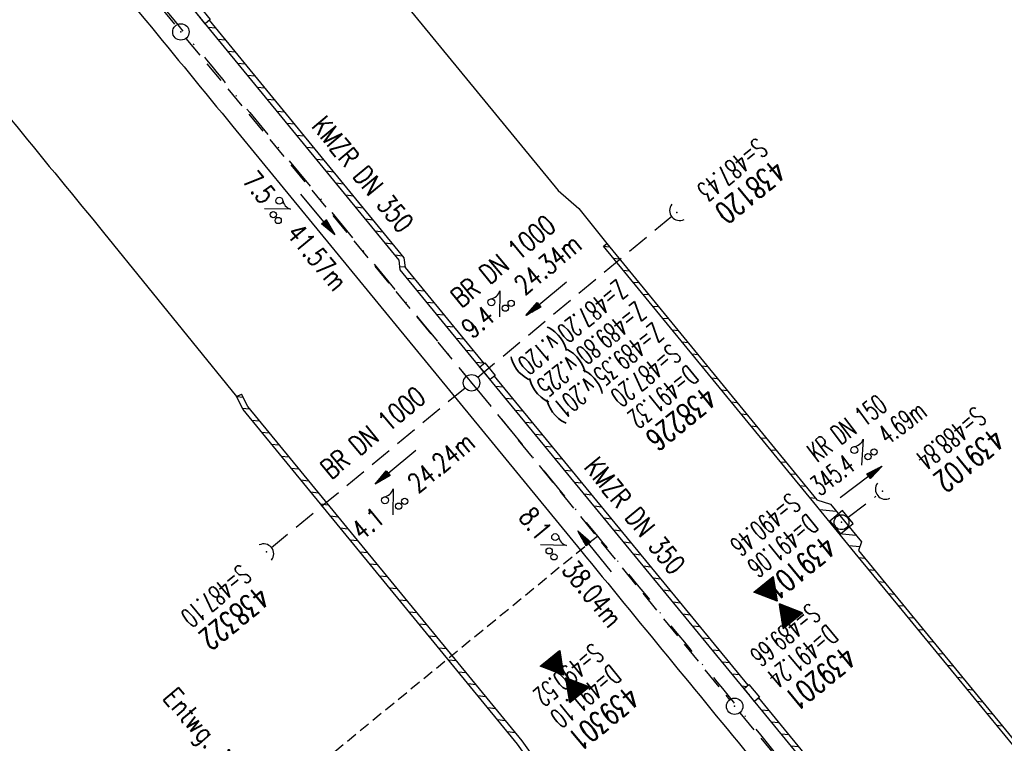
# Model space of a CAD drawing. Extents: x 459406 to 461721, y 413308 to 423218.
# Tile 230 of 256: x 460138 to 460228, y 422214 to 422280. Entities that reach past the tile are written whole.
import ezdxf
from ezdxf.enums import TextEntityAlignment as Align

# ---------------------------------------------------------------- set-up
doc = ezdxf.new("R2010")
doc.units = 0
doc.header["$LTSCALE"] = 2
doc.header["$MEASUREMENT"] = 0
for name, pattern in [('AUSGEZOGEN', [0]), ('GESTRICH-X2', [1.5, 1, -0.5]), ('GESTRICHELT', [0.75, 0.5, -0.25]), ('STRICHPT-X3', [3, 1.5, -0.75, 0, -0.75])]:
    doc.linetypes.add(name, pattern=pattern)
doc.layers.get('0').update_dxf_attribs({"linetype": 'AUSGEZOGEN'})
for name, color, linetype in [('ACHSE', 1, 'STRICHPT-X3'), ('FBR', 8, 'CONTINUOUS'), ('GEF', 7, 'AUSGEZOGEN'), ('HEKTOM', 1, 'GESTRICHELT'), ('KANAL', 7, 'GESTRICH-X2'), ('PFEIL', 7, 'CONTINUOUS'), ('RINNE', 200, 'CONTINUOUS'), ('SCHACHTNR', 6, 'CONTINUOUS'), ('SCHLITZRINNE', 200, 'AUSGEZOGEN'), ('SCHRIFT', 7, 'AUSGEZOGEN'), ('SCHSYMBOL', 7, 'AUSGEZOGEN'), ('TEXTO', 4, 'CONTINUOUS'), ('TEXTU', 4, 'CONTINUOUS')]:
    doc.layers.add(name, color=color, linetype=linetype)
doc.styles.add('ROMANS', font='romans.shx', dxfattribs={"width": 0.8})

# ---------------------------------------------------------------- blocks, each defined once
blk = doc.blocks.new('40')
at = {"color": 0}
blk.add_arc((0.025, 0.311), 0.91, 192.5363, 347.4637, dxfattribs=at)
blk.add_point((0, 0), dxfattribs=at)
blk = doc.blocks.new('20')
blk.add_lwpolyline([(-0.754, -0.751), (0.754, -0.751), (0.754, 0.75), (-0.754, 0.75)], close=True)
blk.add_circle((0, 0), 0.676)
blk.add_point((0, 0))
blk = doc.blocks.new('PROM')
blk.add_line((1.566, 1.817), (0.019, 0.015))
for centre, radius in [((0.317, 1.51), 0.317), ((0.943, 0.291), 0.283), ((1.645, 0.287), 0.283)]:
    blk.add_circle(centre, radius)
blk.add_arc((0.992, 2.682), 1.033, 239.14139, 303.35492)
blk = doc.blocks.new('PFEIL2')
at = {"color": 0}
for p, q in [((0.88, 0.002), (-2.401, -0.012)), ((0.881, -0.271), (0.879, 0.276)), ((0.879, 0.276), (2.429, 0.009)), ((0.911, 0.27), (0.879, 0.265)), ((0.965, 0.261), (0.879, 0.246)), ((1.019, 0.252), (0.879, 0.228)), ((1.073, 0.242), (0.879, 0.209)), ((1.127, 0.233), (0.879, 0.191)), ((1.181, 0.224), (0.879, 0.172)), ((1.235, 0.214), (0.879, 0.154)), ((1.289, 0.205), (0.879, 0.135)), ((1.343, 0.196), (0.879, 0.117)), ((1.397, 0.187), (0.879, 0.098)), ((1.451, 0.177), (0.879, 0.08)), ((1.505, 0.168), (0.879, 0.061)), ((1.559, 0.159), (0.88, 0.043)), ((1.613, 0.149), (0.88, 0.024)), ((1.668, 0.14), (0.88, 0.006)), ((1.722, 0.131), (0.88, -0.013)), ((1.776, 0.121), (0.88, -0.031)), ((1.83, 0.112), (0.88, -0.05)), ((1.884, 0.103), (0.88, -0.068)), ((1.938, 0.094), (0.88, -0.087)), ((1.992, 0.084), (0.88, -0.105)), ((2.046, 0.075), (0.88, -0.124)), ((2.1, 0.066), (0.88, -0.142)), ((2.154, 0.056), (0.88, -0.161)), ((2.208, 0.047), (0.88, -0.179)), ((2.262, 0.038), (0.881, -0.198)), ((2.316, 0.029), (0.881, -0.216)), ((2.37, 0.019), (0.881, -0.235)), ((2.424, 0.01), (0.881, -0.253)), ((2.429, 0.009), (0.881, -0.271))]:
    blk.add_line(p, q, dxfattribs=at)
blk = doc.blocks.new('42')
at = {"color": 0}
blk.add_arc((-0.025, -0.311), 0.91, 12.5363, 167.4637, dxfattribs=at)
blk.add_point((0, 0), dxfattribs=at)
blk = doc.blocks.new('GST')
at = {"color": 0}
blk.add_circle((0, 0), 0.75, dxfattribs=at)
blk.add_point((0, 0), dxfattribs=at)
blk = doc.blocks.new('30S')
at = {"color": 0}
for p, q in [((-0.751, -0.583), (-0.751, 0)), ((-0.751, 0), (0.751, 0)), ((0.751, 0), (0.751, -0.583)), ((0.751, -0.583), (-0.751, -0.583))]:
    blk.add_line(p, q, dxfattribs=at)
blk.add_point((0, 0), dxfattribs=at)
blk = doc.blocks.new('A$C35917329')
at = {"layer": 'RINNE'}
for p, q in [((460155.356, 422279.462), (460156.059, 422279.393)), ((460156.252, 422278.369), (460156.956, 422278.299)), ((460157.149, 422277.275), (460157.852, 422277.205)), ((460158.045, 422276.181), (460158.749, 422276.111)), ((460158.942, 422275.087), (460159.646, 422275.017)), ((460159.838, 422273.993), (460160.542, 422273.923)), ((460160.735, 422272.899), (460161.439, 422272.829)), ((460161.632, 422271.805), (460162.335, 422271.735)), ((460162.528, 422270.711), (460163.232, 422270.641)), ((460163.425, 422269.617), (460164.128, 422269.547)), ((460164.321, 422268.523), (460165.025, 422268.453)), ((460165.218, 422267.429), (460165.922, 422267.36)), ((460166.114, 422266.336), (460166.818, 422266.266)), ((460167.011, 422265.242), (460167.715, 422265.172)), ((460167.907, 422264.148), (460168.611, 422264.078)), ((460168.804, 422263.054), (460169.508, 422262.984)), ((460169.701, 422261.96), (460170.404, 422261.89)), ((460170.597, 422260.866), (460171.301, 422260.796)), ((460171.494, 422259.772), (460172.197, 422259.702)), ((460172.39, 422258.678), (460173.094, 422258.608)), ((460172.839, 422257.629), (460173.348, 422257.578)), ((460173.501, 422256.558), (460174.205, 422256.488)), ((460174.398, 422255.464), (460175.102, 422255.394)), ((460175.295, 422254.37), (460175.999, 422254.3)), ((460176.193, 422253.276), (460176.897, 422253.206)), ((460177.09, 422252.182), (460177.794, 422252.112)), ((460177.987, 422251.088), (460178.691, 422251.018)), ((460178.884, 422249.994), (460179.588, 422249.924)), ((460179.781, 422248.9), (460180.485, 422248.83)), ((460181.577, 422246.712), (460182.281, 422246.642)), ((460182.475, 422245.618), (460183.18, 422245.548)), ((460183.374, 422244.524), (460184.078, 422244.454)), ((460184.272, 422243.43), (460184.977, 422243.36)), ((460185.171, 422242.336), (460185.875, 422242.266)), ((460186.069, 422241.242), (460186.774, 422241.172)), ((460186.968, 422240.148), (460187.672, 422240.078)), ((460187.866, 422239.053), (460188.571, 422238.984)), ((460188.765, 422237.959), (460189.469, 422237.889)), ((460189.663, 422236.865), (460190.367, 422236.795)), ((460190.562, 422235.771), (460191.266, 422235.701)), ((460191.46, 422234.677), (460192.164, 422234.607))]:
    blk.add_line(p, q, dxfattribs=at)
at = {"layer": 'SCHSYMBOL'}
for p, rotation in [((460154.624, 422280.355), 129.3583672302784), ((460180.618, 422247.88), 129.3610903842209)]:
    blk.add_blockref('30S', p, dxfattribs=dict(at, rotation=rotation))
blk = doc.blocks.new('A$C61876E39')
at = {"layer": 'RINNE'}
for p, q in [((460192.358, 422233.583), (460193.063, 422233.513)), ((460193.257, 422232.489), (460193.961, 422232.419)), ((460194.155, 422231.395), (460194.86, 422231.325)), ((460195.054, 422230.301), (460195.758, 422230.231)), ((460195.952, 422229.207), (460196.657, 422229.137)), ((460196.851, 422228.112), (460197.555, 422228.043)), ((460197.749, 422227.018), (460198.454, 422226.948)), ((460198.648, 422225.924), (460199.352, 422225.854)), ((460199.546, 422224.83), (460200.25, 422224.76)), ((460200.445, 422223.736), (460201.149, 422223.666)), ((460201.343, 422222.642), (460202.047, 422222.572)), ((460202.241, 422221.548), (460202.946, 422221.478)), ((460203.14, 422220.454), (460203.844, 422220.384)), ((460204.038, 422219.36), (460204.499, 422219.314)), ((460205.52, 422218.208), (460205.64, 422218.196)), ((460205.833, 422217.172), (460206.537, 422217.102)), ((460206.73, 422216.078), (460207.433, 422216.008)), ((460207.626, 422214.984), (460208.33, 422214.914)), ((460208.523, 422213.89), (460209.226, 422213.82)), ((460209.419, 422212.796), (460210.123, 422212.726)), ((460210.316, 422211.702), (460211.02, 422211.632)), ((460211.213, 422210.608), (460211.916, 422210.538)), ((460212.109, 422209.514), (460212.813, 422209.444)), ((460213.006, 422208.42), (460213.709, 422208.351)), ((460213.902, 422207.327), (460214.606, 422207.257)), ((460214.799, 422206.233), (460215.503, 422206.163)), ((460215.695, 422205.139), (460216.399, 422205.069)), ((460216.592, 422204.045), (460217.296, 422203.975)), ((460217.489, 422202.951), (460218.192, 422202.881)), ((460218.385, 422201.857), (460219.089, 422201.787)), ((460219.282, 422200.763), (460219.986, 422200.693)), ((460220.178, 422199.669), (460220.882, 422199.599)), ((460221.075, 422198.575), (460221.779, 422198.505)), ((460221.972, 422197.481), (460222.675, 422197.411)), ((460222.868, 422196.387), (460223.572, 422196.318)), ((460223.765, 422195.293), (460224.469, 422195.224)), ((460224.661, 422194.2), (460225.365, 422194.13)), ((460225.558, 422193.106), (460226.262, 422193.036)), ((460226.455, 422192.012), (460227.158, 422191.942)), ((460227.351, 422190.918), (460228.055, 422190.848)), ((460228.248, 422189.824), (460228.952, 422189.754)), ((460229.144, 422188.73), (460229.848, 422188.66)), ((460230.041, 422187.636), (460230.973, 422187.544)), ((460232.292, 422186.408), (460232.337, 422186.403)), ((460232.53, 422185.379), (460233.233, 422185.309)), ((460233.426, 422184.285), (460234.129, 422184.216)), ((460234.322, 422183.191), (460235.025, 422183.122)), ((460235.218, 422182.098), (460235.922, 422182.028)), ((460236.114, 422181.004), (460236.818, 422180.934)), ((460237.01, 422179.91), (460237.714, 422179.84)), ((460237.907, 422178.816), (460238.61, 422178.746)), ((460238.803, 422177.722), (460239.506, 422177.652)), ((460239.699, 422176.628), (460240.402, 422176.558)), ((460240.595, 422175.534), (460241.299, 422175.465)), ((460241.491, 422174.441), (460242.195, 422174.371)), ((460242.387, 422173.347), (460243.091, 422173.277)), ((460243.284, 422172.253), (460243.987, 422172.183)), ((460244.18, 422171.159), (460244.306, 422171.146)), ((460245.327, 422170.04), (460245.781, 422169.995)), ((460245.974, 422168.971), (460246.678, 422168.901)), ((460246.872, 422167.877), (460247.576, 422167.807)), ((460247.77, 422166.783), (460248.474, 422166.713)), ((460248.667, 422165.689), (460249.371, 422165.619)), ((460249.565, 422164.595), (460250.269, 422164.525)), ((460250.463, 422163.501), (460251.167, 422163.431)), ((460251.36, 422162.407), (460252.065, 422162.337)), ((460252.258, 422161.313), (460252.962, 422161.243)), ((460253.156, 422160.219), (460253.86, 422160.149)), ((460254.053, 422159.125), (460254.758, 422159.055)), ((460254.951, 422158.031), (460255.655, 422157.961)), ((460255.849, 422156.937), (460256.553, 422156.867))]:
    blk.add_line(p, q, dxfattribs=at)
at = {"layer": 'SCHSYMBOL'}
for p, rotation in [((460204.723, 422218.526), 129.3599212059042), ((460231.454, 422186.692), 129.3610903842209), ((460244.713, 422170.508), 129.3610903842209), ((460256.926, 422155.624), 129.3606918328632)]:
    blk.add_blockref('30S', p, dxfattribs=dict(at, rotation=rotation))
blk = doc.blocks.new('*X12')
at = {"color": 0}
for p, q in [((379.636, 182.407), (379.645, 182.415)), ((379.64, 182.401), (379.654, 182.415)), ((379.643, 182.395), (379.663, 182.415)), ((379.646, 182.39), (379.672, 182.415)), ((379.649, 182.384), (379.68, 182.415)), ((379.653, 182.379), (379.689, 182.415)), ((379.656, 182.373), (379.698, 182.415)), ((379.659, 182.367), (379.707, 182.415)), ((379.662, 182.362), (379.716, 182.415)), ((379.665, 182.356), (379.725, 182.415)), ((379.669, 182.351), (379.733, 182.415)), ((379.672, 182.345), (379.742, 182.415)), ((379.675, 182.339), (379.751, 182.415)), ((379.678, 182.334), (379.76, 182.415)), ((379.682, 182.328), (379.769, 182.415)), ((379.685, 182.323), (379.778, 182.415)), ((379.688, 182.317), (379.786, 182.415)), ((379.691, 182.311), (379.795, 182.415)), ((379.695, 182.306), (379.804, 182.415)), ((379.698, 182.3), (379.813, 182.415)), ((379.701, 182.295), (379.822, 182.415)), ((379.704, 182.289), (379.831, 182.415)), ((379.708, 182.283), (379.839, 182.415)), ((379.711, 182.278), (379.848, 182.415)), ((379.714, 182.272), (379.857, 182.415)), ((379.717, 182.267), (379.866, 182.415)), ((379.72, 182.261), (379.875, 182.415)), ((379.724, 182.255), (379.884, 182.415)), ((379.727, 182.25), (379.892, 182.415)), ((379.73, 182.244), (379.901, 182.415)), ((379.733, 182.239), (379.91, 182.415)), ((379.737, 182.233), (379.919, 182.415)), ((379.74, 182.227), (379.928, 182.415)), ((379.743, 182.222), (379.937, 182.415)), ((379.746, 182.216), (379.946, 182.415)), ((379.75, 182.21), (379.954, 182.415)), ((379.753, 182.205), (379.963, 182.415)), ((379.756, 182.199), (379.972, 182.415)), ((379.759, 182.194), (379.981, 182.415)), ((379.763, 182.188), (379.99, 182.415)), ((379.766, 182.182), (379.999, 182.415)), ((379.769, 182.177), (380.007, 182.415)), ((379.772, 182.171), (380.016, 182.415)), ((379.775, 182.166), (380.025, 182.415)), ((379.779, 182.16), (380.034, 182.415)), ((379.782, 182.154), (380.043, 182.415)), ((379.785, 182.149), (380.052, 182.415)), ((379.788, 182.143), (380.06, 182.415)), ((379.792, 182.138), (380.069, 182.415)), ((379.795, 182.132), (380.078, 182.415)), ((379.798, 182.126), (380.087, 182.415)), ((379.801, 182.121), (380.096, 182.415)), ((379.805, 182.115), (380.105, 182.415)), ((379.808, 182.11), (380.113, 182.415)), ((379.811, 182.104), (380.122, 182.415)), ((379.814, 182.098), (380.131, 182.415)), ((379.818, 182.093), (380.14, 182.415)), ((379.821, 182.087), (380.149, 182.415)), ((379.824, 182.082), (380.158, 182.415)), ((379.827, 182.076), (380.166, 182.415)), ((379.83, 182.07), (380.175, 182.415)), ((379.834, 182.065), (380.184, 182.415)), ((379.837, 182.059), (380.193, 182.415)), ((379.84, 182.054), (380.202, 182.415)), ((379.843, 182.048), (380.211, 182.415)), ((379.847, 182.042), (380.22, 182.415)), ((379.85, 182.037), (380.228, 182.415)), ((379.853, 182.031), (380.237, 182.415)), ((379.856, 182.026), (380.246, 182.415)), ((379.86, 182.02), (380.255, 182.415)), ((379.863, 182.014), (380.264, 182.415)), ((379.866, 182.009), (380.273, 182.415)), ((379.869, 182.003), (380.281, 182.415)), ((379.873, 181.998), (380.29, 182.415)), ((379.876, 181.992), (380.299, 182.415)), ((379.879, 181.986), (380.308, 182.415)), ((379.882, 181.981), (380.317, 182.415)), ((379.885, 181.975), (380.326, 182.415)), ((379.889, 181.97), (380.334, 182.415)), ((379.892, 181.964), (380.343, 182.415)), ((379.895, 181.958), (380.352, 182.415)), ((379.898, 181.953), (380.361, 182.415)), ((379.902, 181.947), (380.37, 182.415)), ((379.905, 181.942), (380.379, 182.415)), ((379.908, 181.936), (380.387, 182.415)), ((379.911, 181.93), (380.396, 182.415)), ((379.915, 181.925), (380.405, 182.415)), ((379.918, 181.919), (380.414, 182.415)), ((379.921, 181.914), (380.423, 182.415)), ((379.924, 181.908), (380.432, 182.415)), ((379.928, 181.902), (380.44, 182.415)), ((379.931, 181.897), (380.449, 182.415)), ((379.934, 181.891), (380.458, 182.415)), ((379.937, 181.885), (380.467, 182.415)), ((379.94, 181.88), (380.476, 182.415)), ((379.944, 181.874), (380.485, 182.415)), ((379.947, 181.869), (380.494, 182.415)), ((379.95, 181.863), (380.502, 182.415)), ((379.953, 181.857), (380.511, 182.415)), ((379.957, 181.852), (380.52, 182.415)), ((379.96, 181.846), (380.529, 182.415)), ((379.963, 181.841), (380.538, 182.415)), ((379.966, 181.835), (380.547, 182.415)), ((379.97, 181.829), (380.555, 182.415)), ((379.973, 181.824), (380.564, 182.415)), ((379.976, 181.818), (380.573, 182.415)), ((379.979, 181.813), (380.582, 182.415)), ((379.983, 181.807), (380.591, 182.415)), ((379.986, 181.801), (380.6, 182.415)), ((379.989, 181.796), (380.608, 182.415)), ((379.992, 181.79), (380.617, 182.415)), ((379.995, 181.785), (380.626, 182.415)), ((379.999, 181.779), (380.635, 182.415)), ((380.002, 181.773), (380.644, 182.415)), ((380.005, 181.768), (380.653, 182.415)), ((380.008, 181.762), (380.661, 182.415)), ((380.012, 181.757), (380.67, 182.415)), ((380.015, 181.751), (380.679, 182.415)), ((380.018, 181.745), (380.688, 182.415)), ((380.021, 181.74), (380.697, 182.415)), ((380.025, 181.734), (380.706, 182.415)), ((380.028, 181.729), (380.714, 182.415)), ((380.031, 181.723), (380.723, 182.415)), ((380.034, 181.717), (380.732, 182.415)), ((380.038, 181.712), (380.741, 182.415)), ((380.041, 181.706), (380.75, 182.415)), ((380.044, 181.701), (380.759, 182.415)), ((380.047, 181.695), (380.768, 182.415)), ((380.05, 181.689), (380.776, 182.415)), ((380.054, 181.684), (380.785, 182.415)), ((380.057, 181.678), (380.794, 182.415)), ((380.06, 181.673), (380.803, 182.415)), ((380.063, 181.667), (380.812, 182.415)), ((380.067, 181.661), (380.821, 182.415)), ((380.07, 181.656), (380.829, 182.415)), ((380.073, 181.65), (380.838, 182.415)), ((380.076, 181.645), (380.847, 182.415)), ((380.08, 181.639), (380.856, 182.415)), ((380.083, 181.633), (380.865, 182.415)), ((380.086, 181.628), (380.874, 182.415)), ((380.089, 181.622), (380.882, 182.415)), ((380.093, 181.617), (380.891, 182.415)), ((380.096, 181.611), (380.9, 182.415)), ((380.099, 181.605), (380.909, 182.415)), ((380.102, 181.6), (380.918, 182.415)), ((380.105, 181.594), (380.927, 182.415)), ((380.109, 181.588), (380.935, 182.415)), ((380.112, 181.583), (380.944, 182.415)), ((380.115, 181.577), (380.953, 182.415)), ((380.118, 181.572), (380.962, 182.415)), ((380.122, 181.566), (380.971, 182.415)), ((380.125, 181.56), (380.98, 182.415)), ((380.128, 181.555), (380.988, 182.415)), ((380.131, 181.549), (380.997, 182.415)), ((380.135, 181.544), (381.006, 182.415)), ((380.138, 181.538), (381.015, 182.415)), ((380.141, 181.532), (381.024, 182.415)), ((380.144, 181.527), (381.033, 182.415)), ((380.148, 181.521), (381.042, 182.415)), ((380.151, 181.516), (381.05, 182.415)), ((380.154, 181.51), (381.059, 182.415)), ((380.157, 181.504), (381.068, 182.415)), ((380.16, 181.499), (381.077, 182.415)), ((380.164, 181.493), (381.086, 182.415)), ((380.167, 181.488), (381.095, 182.415)), ((380.17, 181.482), (381.103, 182.415)), ((380.173, 181.476), (381.112, 182.415)), ((380.177, 181.471), (381.121, 182.415)), ((380.18, 181.465), (381.13, 182.415)), ((380.183, 181.46), (381.139, 182.415)), ((380.186, 181.454), (381.148, 182.415)), ((380.19, 181.448), (381.156, 182.415)), ((380.193, 181.443), (381.165, 182.415)), ((380.196, 181.437), (381.174, 182.415)), ((380.199, 181.432), (381.183, 182.415)), ((380.203, 181.426), (381.192, 182.415)), ((380.206, 181.42), (381.201, 182.415)), ((380.209, 181.415), (381.209, 182.415)), ((380.212, 181.409), (381.218, 182.415)), ((380.215, 181.404), (381.227, 182.415)), ((380.219, 181.398), (381.236, 182.415)), ((380.222, 181.392), (381.245, 182.415)), ((380.225, 181.387), (381.254, 182.415)), ((380.228, 181.381), (381.262, 182.415)), ((380.232, 181.376), (381.271, 182.415)), ((380.235, 181.37), (381.28, 182.415)), ((380.238, 181.364), (381.289, 182.415)), ((380.241, 181.359), (381.298, 182.415)), ((380.245, 181.353), (381.307, 182.415)), ((380.248, 181.348), (381.316, 182.415)), ((380.251, 181.342), (381.324, 182.415)), ((380.254, 181.336), (381.333, 182.415)), ((380.258, 181.331), (381.342, 182.415)), ((380.261, 181.325), (381.351, 182.415)), ((380.27, 181.308), (381.344, 182.382)), ((380.274, 181.303), (381.332, 182.361)), ((380.277, 181.297), (381.32, 182.34)), ((380.28, 181.292), (381.308, 182.32)), ((380.283, 181.286), (381.296, 182.299)), ((380.287, 181.28), (381.284, 182.278)), ((380.29, 181.275), (381.272, 182.257)), ((380.293, 181.269), (381.26, 182.236)), ((380.296, 181.263), (381.248, 182.215)), ((380.3, 181.258), (381.236, 182.194)), ((380.303, 181.252), (381.224, 182.173)), ((380.306, 181.247), (381.212, 182.152)), ((380.309, 181.241), (381.2, 182.131)), ((380.313, 181.235), (381.187, 182.11)), ((380.316, 181.23), (381.175, 182.089)), ((380.319, 181.224), (381.163, 182.069)), ((380.322, 181.219), (381.151, 182.048)), ((380.325, 181.213), (381.139, 182.027)), ((380.329, 181.207), (381.127, 182.006)), ((380.332, 181.202), (381.115, 181.985)), ((380.335, 181.196), (381.103, 181.964)), ((380.338, 181.191), (381.091, 181.943)), ((380.342, 181.185), (381.079, 181.922)), ((380.345, 181.179), (381.067, 181.901)), ((380.348, 181.174), (381.055, 181.88)), ((380.351, 181.168), (381.043, 181.859)), ((380.355, 181.163), (381.031, 181.839)), ((380.358, 181.157), (381.018, 181.818)), ((380.361, 181.151), (381.006, 181.797)), ((380.364, 181.146), (380.994, 181.776)), ((380.368, 181.14), (380.982, 181.755)), ((380.371, 181.135), (380.97, 181.734)), ((380.374, 181.129), (380.958, 181.713)), ((380.377, 181.123), (380.946, 181.692)), ((380.38, 181.118), (380.934, 181.671)), ((380.384, 181.112), (380.922, 181.65)), ((380.387, 181.107), (380.91, 181.629)), ((380.39, 181.101), (380.898, 181.608)), ((380.393, 181.095), (380.886, 181.588)), ((380.397, 181.09), (380.874, 181.567)), ((380.4, 181.084), (380.861, 181.546)), ((380.403, 181.079), (380.849, 181.525)), ((380.406, 181.073), (380.837, 181.504)), ((380.41, 181.067), (380.825, 181.483)), ((380.413, 181.062), (380.813, 181.462)), ((380.416, 181.056), (380.801, 181.441)), ((380.419, 181.051), (380.789, 181.42)), ((380.423, 181.045), (380.777, 181.399)), ((380.426, 181.039), (380.765, 181.378)), ((380.429, 181.034), (380.753, 181.358)), ((380.432, 181.028), (380.741, 181.337)), ((380.435, 181.023), (380.729, 181.316)), ((380.439, 181.017), (380.717, 181.295)), ((380.442, 181.011), (380.705, 181.274)), ((380.445, 181.006), (380.692, 181.253)), ((380.448, 181), (380.68, 181.232)), ((380.452, 180.995), (380.668, 181.211)), ((380.455, 180.989), (380.656, 181.19)), ((380.458, 180.983), (380.644, 181.169)), ((380.461, 180.978), (380.632, 181.148)), ((380.465, 180.972), (380.62, 181.127)), ((380.468, 180.966), (380.608, 181.107)), ((380.471, 180.961), (380.596, 181.086)), ((380.474, 180.955), (380.584, 181.065)), ((380.478, 180.95), (380.572, 181.044)), ((380.481, 180.944), (380.56, 181.023)), ((380.484, 180.938), (380.548, 181.002)), ((380.487, 180.933), (380.535, 180.981)), ((380.49, 180.927), (380.523, 180.96)), ((380.494, 180.922), (380.511, 180.939)), ((379.629, 179.164), (380.73, 180.265)), ((379.641, 179.185), (380.727, 180.271)), ((379.642, 179.169), (380.733, 180.26)), ((379.651, 179.169), (380.737, 180.254)), ((379.653, 179.206), (380.724, 180.277)), ((379.66, 179.169), (380.74, 180.249)), ((379.665, 179.227), (380.72, 180.282)), ((379.669, 179.169), (380.743, 180.243)), ((379.677, 179.248), (380.717, 180.288)), ((379.678, 179.169), (380.746, 180.237)), ((379.686, 179.169), (380.75, 180.232)), ((379.689, 179.269), (380.714, 180.293)), ((379.695, 179.169), (380.753, 180.226)), ((379.701, 179.289), (380.711, 180.299)), ((379.704, 179.169), (380.756, 180.221)), ((379.713, 179.31), (380.708, 180.305)), ((379.713, 179.169), (380.759, 180.215)), ((379.722, 179.169), (380.763, 180.209)), ((379.725, 179.331), (380.704, 180.31)), ((379.731, 179.169), (380.766, 180.204)), ((379.737, 179.352), (380.701, 180.316)), ((379.739, 179.169), (380.769, 180.198)), ((379.748, 179.169), (380.772, 180.193)), ((379.749, 179.373), (380.698, 180.321)), ((379.757, 179.169), (380.775, 180.187)), ((379.762, 179.394), (380.695, 180.327)), ((379.766, 179.169), (380.779, 180.181)), ((379.774, 179.415), (380.691, 180.333)), ((379.775, 179.169), (380.782, 180.176)), ((379.784, 179.169), (380.785, 180.17)), ((379.786, 179.436), (380.688, 180.338)), ((379.792, 179.169), (380.788, 180.165)), ((379.798, 179.457), (380.685, 180.344)), ((379.801, 179.169), (380.792, 180.159)), ((379.81, 179.478), (380.682, 180.349)), ((379.81, 179.169), (380.795, 180.153)), ((379.819, 179.169), (380.798, 180.148)), ((379.822, 179.499), (380.678, 180.355)), ((379.828, 179.169), (380.801, 180.142)), ((379.834, 179.519), (380.675, 180.361)), ((379.837, 179.169), (380.805, 180.137)), ((379.845, 179.169), (380.808, 180.131)), ((379.846, 179.54), (380.672, 180.366)), ((379.854, 179.169), (380.811, 180.125)), ((379.858, 179.561), (380.669, 180.372)), ((379.87, 179.582), (380.665, 180.378)), ((379.882, 179.603), (380.662, 180.383)), ((379.894, 179.624), (380.659, 180.389)), ((379.906, 179.645), (380.656, 180.394)), ((379.919, 179.666), (380.653, 180.4)), ((379.931, 179.687), (380.649, 180.406)), ((379.943, 179.708), (380.646, 180.411)), ((379.955, 179.729), (380.643, 180.417)), ((379.967, 179.75), (380.64, 180.422)), ((379.979, 179.77), (380.636, 180.428)), ((379.991, 179.791), (380.633, 180.434)), ((380.003, 179.812), (380.63, 180.439)), ((380.015, 179.833), (380.627, 180.445)), ((380.027, 179.854), (380.623, 180.45)), ((380.039, 179.875), (380.62, 180.456)), ((380.051, 179.896), (380.617, 180.462)), ((380.063, 179.917), (380.614, 180.467)), ((380.075, 179.938), (380.61, 180.473)), ((380.088, 179.959), (380.607, 180.478)), ((380.1, 179.98), (380.604, 180.484)), ((380.112, 180), (380.601, 180.49)), ((380.124, 180.021), (380.598, 180.495)), ((380.136, 180.042), (380.594, 180.501)), ((380.148, 180.063), (380.591, 180.506)), ((380.16, 180.084), (380.588, 180.512)), ((380.172, 180.105), (380.585, 180.518)), ((380.184, 180.126), (380.581, 180.523)), ((380.196, 180.147), (380.578, 180.529)), ((380.208, 180.168), (380.575, 180.534)), ((380.22, 180.189), (380.572, 180.54)), ((380.232, 180.21), (380.568, 180.546)), ((380.245, 180.231), (380.565, 180.551)), ((380.257, 180.251), (380.562, 180.557)), ((380.269, 180.272), (380.559, 180.562)), ((380.281, 180.293), (380.555, 180.568)), ((380.293, 180.314), (380.552, 180.574)), ((380.305, 180.335), (380.549, 180.579)), ((380.317, 180.356), (380.546, 180.585)), ((380.329, 180.377), (380.543, 180.59)), ((380.341, 180.398), (380.539, 180.596)), ((380.353, 180.419), (380.536, 180.602)), ((380.365, 180.44), (380.533, 180.607)), ((380.377, 180.461), (380.53, 180.613)), ((380.389, 180.481), (380.526, 180.618)), ((380.401, 180.502), (380.523, 180.624)), ((380.414, 180.523), (380.52, 180.63)), ((380.426, 180.544), (380.517, 180.635)), ((380.438, 180.565), (380.513, 180.641)), ((380.45, 180.586), (380.51, 180.646)), ((380.462, 180.607), (380.507, 180.652)), ((380.474, 180.628), (380.504, 180.658)), ((380.486, 180.649), (380.5, 180.663)), ((379.863, 179.169), (380.814, 180.12)), ((379.872, 179.169), (380.818, 180.114)), ((379.881, 179.169), (380.821, 180.109)), ((379.89, 179.169), (380.824, 180.103)), ((379.899, 179.169), (380.827, 180.097)), ((379.907, 179.169), (380.83, 180.092)), ((379.916, 179.169), (380.834, 180.086)), ((379.925, 179.169), (380.837, 180.081)), ((379.934, 179.169), (380.84, 180.075)), ((379.943, 179.169), (380.843, 180.069)), ((379.952, 179.169), (380.847, 180.064)), ((379.96, 179.169), (380.85, 180.058)), ((379.969, 179.169), (380.853, 180.052)), ((379.978, 179.169), (380.856, 180.047)), ((379.987, 179.169), (380.86, 180.041)), ((379.996, 179.169), (380.863, 180.036)), ((380.005, 179.169), (380.866, 180.03)), ((380.013, 179.169), (380.869, 180.024)), ((380.022, 179.169), (380.873, 180.019)), ((380.031, 179.169), (380.876, 180.013)), ((380.04, 179.169), (380.879, 180.008)), ((380.049, 179.169), (380.882, 180.002)), ((380.058, 179.169), (380.885, 179.996)), ((380.066, 179.169), (380.889, 179.991)), ((380.075, 179.169), (380.892, 179.985)), ((380.084, 179.169), (380.895, 179.98)), ((380.093, 179.169), (380.898, 179.974)), ((380.102, 179.169), (380.902, 179.968)), ((380.111, 179.169), (380.905, 179.963)), ((380.119, 179.169), (380.908, 179.957)), ((380.128, 179.169), (380.911, 179.952)), ((380.137, 179.169), (380.915, 179.946)), ((380.146, 179.169), (380.918, 179.94)), ((380.155, 179.169), (380.921, 179.935)), ((380.164, 179.169), (380.924, 179.929)), ((380.173, 179.169), (380.928, 179.924)), ((380.181, 179.169), (380.931, 179.918)), ((380.19, 179.169), (380.934, 179.912)), ((380.199, 179.169), (380.937, 179.907)), ((380.208, 179.169), (380.94, 179.901)), ((380.217, 179.169), (380.944, 179.896)), ((380.226, 179.169), (380.947, 179.89)), ((380.234, 179.169), (380.95, 179.884)), ((380.243, 179.169), (380.953, 179.879)), ((380.252, 179.169), (380.957, 179.873)), ((380.261, 179.169), (380.96, 179.868)), ((380.27, 179.169), (380.963, 179.862)), ((380.279, 179.169), (380.966, 179.856)), ((380.287, 179.169), (380.97, 179.851)), ((380.296, 179.169), (380.973, 179.845)), ((380.305, 179.169), (380.976, 179.84)), ((380.314, 179.169), (380.979, 179.834)), ((380.323, 179.169), (380.983, 179.828)), ((380.332, 179.169), (380.986, 179.823)), ((380.34, 179.169), (380.989, 179.817)), ((380.349, 179.169), (380.992, 179.812)), ((380.358, 179.169), (380.995, 179.806)), ((380.367, 179.169), (380.999, 179.8)), ((380.376, 179.169), (381.002, 179.795)), ((380.385, 179.169), (381.005, 179.789)), ((380.394, 179.169), (381.008, 179.784)), ((380.402, 179.169), (381.012, 179.778)), ((380.411, 179.169), (381.015, 179.772)), ((380.42, 179.169), (381.018, 179.767)), ((380.429, 179.169), (381.021, 179.761)), ((380.438, 179.169), (381.025, 179.756)), ((380.447, 179.169), (381.028, 179.75)), ((380.455, 179.169), (381.031, 179.744)), ((380.464, 179.169), (381.034, 179.739)), ((380.473, 179.169), (381.038, 179.733)), ((380.482, 179.169), (381.041, 179.727)), ((380.491, 179.169), (381.044, 179.722)), ((380.5, 179.169), (381.047, 179.716)), ((380.508, 179.169), (381.05, 179.711)), ((380.517, 179.169), (381.054, 179.705)), ((380.526, 179.169), (381.057, 179.699)), ((380.535, 179.169), (381.06, 179.694)), ((380.544, 179.169), (381.063, 179.688)), ((380.553, 179.169), (381.067, 179.683)), ((380.561, 179.169), (381.07, 179.677)), ((380.57, 179.169), (381.073, 179.671)), ((380.579, 179.169), (381.076, 179.666)), ((380.588, 179.169), (381.08, 179.66)), ((380.597, 179.169), (381.083, 179.655)), ((380.606, 179.169), (381.086, 179.649)), ((380.614, 179.169), (381.089, 179.643)), ((380.623, 179.169), (381.093, 179.638)), ((380.632, 179.169), (381.096, 179.632)), ((380.641, 179.169), (381.099, 179.627)), ((380.65, 179.169), (381.102, 179.621)), ((380.659, 179.169), (381.105, 179.615)), ((380.668, 179.169), (381.109, 179.61)), ((380.676, 179.169), (381.112, 179.604)), ((380.685, 179.169), (381.115, 179.599)), ((380.694, 179.169), (381.118, 179.593)), ((380.703, 179.169), (381.122, 179.587)), ((380.712, 179.169), (381.125, 179.582)), ((380.721, 179.169), (381.128, 179.576)), ((380.729, 179.169), (381.131, 179.571)), ((380.738, 179.169), (381.135, 179.565)), ((380.747, 179.169), (381.138, 179.559)), ((380.756, 179.169), (381.141, 179.554)), ((380.765, 179.169), (381.144, 179.548)), ((380.774, 179.169), (381.148, 179.543)), ((380.782, 179.169), (381.151, 179.537)), ((380.791, 179.169), (381.154, 179.531)), ((380.8, 179.169), (381.157, 179.526)), ((380.809, 179.169), (381.16, 179.52)), ((380.818, 179.169), (381.164, 179.515)), ((380.827, 179.169), (381.167, 179.509)), ((380.835, 179.169), (381.17, 179.503)), ((380.844, 179.169), (381.173, 179.498)), ((380.853, 179.169), (381.177, 179.492)), ((380.862, 179.169), (381.18, 179.487)), ((380.871, 179.169), (381.183, 179.481)), ((380.88, 179.169), (381.186, 179.475)), ((380.888, 179.169), (381.19, 179.47)), ((380.897, 179.169), (381.193, 179.464)), ((380.906, 179.169), (381.196, 179.459)), ((380.915, 179.169), (381.199, 179.453)), ((380.924, 179.169), (381.203, 179.447)), ((380.933, 179.169), (381.206, 179.442)), ((380.942, 179.169), (381.209, 179.436)), ((380.95, 179.169), (381.212, 179.43)), ((380.959, 179.169), (381.215, 179.425)), ((380.968, 179.169), (381.219, 179.419)), ((380.977, 179.169), (381.222, 179.414)), ((380.986, 179.169), (381.225, 179.408)), ((380.995, 179.169), (381.228, 179.402)), ((381.003, 179.169), (381.232, 179.397)), ((381.012, 179.169), (381.235, 179.391)), ((381.021, 179.169), (381.238, 179.386)), ((381.03, 179.169), (381.241, 179.38)), ((381.039, 179.169), (381.245, 179.374)), ((381.048, 179.169), (381.248, 179.369)), ((381.056, 179.169), (381.251, 179.363)), ((381.065, 179.169), (381.254, 179.358)), ((381.074, 179.169), (381.258, 179.352)), ((381.083, 179.169), (381.261, 179.346)), ((381.092, 179.169), (381.264, 179.341)), ((381.101, 179.169), (381.267, 179.335)), ((381.109, 179.169), (381.27, 179.33)), ((381.118, 179.169), (381.274, 179.324)), ((381.127, 179.169), (381.277, 179.318)), ((381.136, 179.169), (381.28, 179.313)), ((381.145, 179.169), (381.283, 179.307)), ((381.154, 179.169), (381.287, 179.302)), ((381.162, 179.169), (381.29, 179.296)), ((381.171, 179.169), (381.293, 179.29)), ((381.18, 179.169), (381.296, 179.285)), ((381.189, 179.169), (381.3, 179.279)), ((381.198, 179.169), (381.303, 179.274)), ((381.207, 179.169), (381.306, 179.268)), ((381.216, 179.169), (381.309, 179.262)), ((381.224, 179.169), (381.313, 179.257)), ((381.233, 179.169), (381.316, 179.251)), ((381.242, 179.169), (381.319, 179.246)), ((381.251, 179.169), (381.322, 179.24)), ((381.26, 179.169), (381.325, 179.234)), ((381.269, 179.169), (381.329, 179.229)), ((381.277, 179.169), (381.332, 179.223)), ((381.286, 179.169), (381.335, 179.218)), ((381.295, 179.169), (381.338, 179.212)), ((381.304, 179.169), (381.342, 179.206)), ((381.313, 179.169), (381.345, 179.201)), ((381.322, 179.169), (381.348, 179.195)), ((381.33, 179.169), (381.351, 179.19)), ((381.339, 179.169), (381.355, 179.184)), ((381.348, 179.169), (381.358, 179.178))]:
    blk.add_line(p, q, dxfattribs=at)
blk = doc.blocks.new('TIEFP')
at = {"color": 0}
for points in [[(0.005, 0.151), (-1.131, 2.118), (1.141, 2.118)], [(0.005, -0.172), (-1.131, -2.139), (1.141, -2.139)]]:
    blk.add_lwpolyline(points, close=True, dxfattribs=at)
at = {"color": 0, "xscale": 1.311372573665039, "yscale": 1.311372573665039, "zscale": 1.311372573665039}
blk.add_blockref('*X12', (-498.969, -237.096), dxfattribs=at)

msp = doc.modelspace()

# ---------------------------------------------------------------- linework, layer by layer
at = {"layer": 'ACHSE', "flags": 128}
msp.add_lwpolyline([(459426.662, 423071.803), (459434.696, 423063.959, 0.000009), (459443.64, 423055.227, -0.000014), (459452.584, 423046.495), (459470.472, 423029.03), (459488.36, 423011.565, 0.000028), (459497.304, 423002.833, -0.000019), (459506.249, 422994.101, -0.00001), (459515.193, 422985.368, 0.00001), (459524.137, 422976.636, 0.000005), (459533.081, 422967.904, -0.000014), (459542.025, 422959.172), (459559.913, 422941.707), (459577.801, 422924.242, 0.000014), (459586.745, 422915.51, -0.000007), (459595.689, 422906.778, -0.000007), (459604.633, 422898.046, 0.000014), (459613.577, 422889.313), (459631.466, 422871.848), (459649.354, 422854.384), (459667.242, 422836.919), (459685.13, 422819.454, 0.000014), (459694.074, 422810.722, -0.000007), (459703.018, 422801.99), (459720.906, 422784.525, 0.000016), (459724.892, 422780.634, -0.000005), (459728.877, 422776.743, -0.000854), (459731.569, 422774.105, -0.000319), (459738.762, 422767.026, -0.002071), (459745.754, 422760.078, -0.001348), (459756.422, 422749.331, -0.001735), (459764.656, 422740.934, -0.001541), (459773.862, 422731.42, -0.001535), (459782.493, 422722.391, -0.001533), (459791.081, 422713.295, -0.001538), (459799.62, 422704.14, -0.001542), (459808.076, 422694.96, -0.001544), (459816.476, 422685.728, -0.001539), (459824.843, 422676.417, -0.001534), (459833.152, 422667.055, -0.001539), (459841.381, 422657.669, -0.001538), (459850.202, 422647.481, -0.001798), (459857.687, 422638.719, -0.001274), (459867.543, 422627.036, -0.002004), (459873.759, 422619.57, -0.000175), (459878.95, 422613.279, -0.000644), (459880.358, 422611.567, -0.000005), (459884.996, 422605.912, 0.000011), (459889.634, 422600.258), (459905.489, 422580.929, -0.000007), (459913.416, 422571.264, 0.000013), (459921.344, 422561.599), (459937.199, 422542.27), (459953.054, 422522.941, -0.000013), (459960.981, 422513.276, 0.000013), (459968.909, 422503.611), (459984.764, 422484.282), (460000.619, 422464.953), (460016.474, 422445.624, -0.000013), (460024.401, 422435.959, 0.000013), (460032.329, 422426.294), (460048.184, 422406.965), (460064.039, 422387.636), (460079.894, 422368.307, -0.000013), (460087.822, 422358.642, 0.000013), (460095.749, 422348.977), (460111.604, 422329.648), (460127.459, 422310.319, -0.000007), (460128.884, 422308.581, -0.000001), (460143.314, 422290.989, -0.000002), (460151.241, 422281.324, 0.000015), (460159.168, 422271.66), (460175.023, 422252.331), (460190.878, 422233.002, -0.000013), (460198.805, 422223.337, 0.000013), (460206.733, 422213.672), (460222.588, 422194.343), (460238.443, 422175.014), (460254.298, 422155.685, -0.000013), (460262.225, 422146.02, 0.000006), (460270.153, 422136.355, 0.000006), (460286.008, 422117.026, -0.000004), (460301.863, 422097.697, -0.000002), (460317.718, 422078.367, 0.000003), (460333.573, 422059.038, 0.000003), (460349.428, 422039.709, -0.000003), (460365.283, 422020.38, -0.000003), (460381.138, 422001.051, 0.000002), (460396.993, 421981.721, 0.000004), (460412.848, 421962.392, -0.000004), (460428.703, 421943.063, -0.00001), (460444.557, 421923.733, 0.000007), (460460.412, 421904.404, 0.000007), (460476.267, 421885.075, -0.000009), (460492.122, 421865.746, -0.000004), (460500.05, 421856.081, 0.000013), (460507.977, 421846.416), (460523.832, 421827.087), (460539.687, 421807.758, -0.000013), (460547.615, 421798.093, 0.000013), (460555.542, 421788.428), (460571.397, 421769.099), (460587.252, 421749.77, -0.000006), (460593.285, 421742.414, -0.000005), (460600.584, 421733.516, -0.000221), (460600.794, 421733.26, -0.00002), (460603.104, 421730.438, -0.001396), (460609.311, 421722.812, -0.000905), (460618.831, 421711.005, -0.001598), (460625.682, 421702.421, -0.001252), (460634.363, 421691.415, -0.001248), (460642.05, 421681.569, -0.001247), (460649.698, 421671.671, -0.001249), (460657.298, 421661.734, -0.001252), (460664.835, 421651.775, -0.001254), (460672.327, 421641.773, -0.001254), (460679.772, 421631.728, -0.001248), (460687.162, 421621.653, -0.001247), (460694.508, 421611.532, -0.001248), (460701.802, 421601.377, -0.001248), (460709.041, 421591.191, -0.001255), (460716.232, 421580.966, -0.001255), (460723.37, 421570.705, -0.001253), (460730.46, 421560.405, -0.001254), (460737.493, 421550.076, -0.001245), (460744.465, 421539.726, -0.001241), (460751.409, 421529.307, -0.001249), (460758.312, 421518.837, -0.001258), (460765.117, 421508.401, -0.001258), (460771.865, 421497.938, -0.001248), (460778.614, 421487.358, -0.001243), (460785.302, 421476.758, -0.00125), (460791.901, 421466.181, -0.001256), (460798.46, 421455.551, -0.001254), (460804.975, 421444.872, -0.00125), (460811.434, 421434.165, -0.001251), (460817.835, 421423.433, -0.001246), (460824.181, 421412.672, -0.001245), (460830.48, 421401.867, -0.001251), (460836.726, 421391.029, -0.001252), (460842.909, 421380.176, -0.001256), (460849.043, 421369.282, -0.001256), (460855.12, 421358.361, -0.001246), (460861.131, 421347.43, -0.001241), (460867.112, 421336.425, -0.001247), (460873.04, 421325.386, -0.001253), (460878.885, 421314.371, -0.001261), (460884.678, 421303.319, -0.001257), (460890.436, 421292.199, -0.001248), (460896.133, 421281.059, -0.00125), (460901.764, 421269.913, -0.001246), (460907.347, 421258.723, -0.001246), (460912.869, 421247.515, -0.001249), (460918.335, 421236.28, -0.001248), (460923.75, 421225.007, -0.001253), (460929.103, 421213.719, -0.001251), (460934.405, 421202.392, -0.001254), (460939.649, 421191.042, -0.001255), (460944.833, 421179.671, -0.001251), (460949.963, 421168.267, -0.001252), (460955.033, 421156.846, -0.001247), (460960.047, 421145.395, -0.001247), (460965.004, 421133.921, -0.001248), (460969.9, 421122.429, -0.001246), (460974.746, 421110.897, -0.001255), (460979.54, 421099.326, -0.00126), (460984.257, 421087.777, -0.001252), (460988.908, 421076.225, -0.001243), (460993.535, 421064.563, -0.001243), (460998.107, 421052.872, -0.001254), (461002.582, 421041.257, -0.001259), (461007.005, 421029.604, -0.001252), (461011.394, 421017.862, -0.001245), (461015.72, 421006.112, -0.001249), (461019.972, 420994.38, -0.00125), (461024.171, 420982.613, -0.001249), (461028.315, 420970.813, -0.00125), (461032.394, 420959.009, -0.001248), (461036.422, 420947.164, -0.001254), (461040.394, 420935.287, -0.001259), (461044.292, 420923.435, -0.001252), (461048.126, 420911.576, -0.001245), (461051.923, 420899.629, -0.001244), (461055.662, 420887.657, -0.001252), (461059.317, 420875.747, -0.001256), (461062.914, 420863.813, -0.001249), (461066.471, 420851.792, -0.001248), (461069.966, 420839.762, -0.001254), (461073.385, 420827.768, -0.001253), (461076.746, 420815.75, -0.001249), (461080.058, 420803.675, -0.001247), (461083.311, 420791.579, -0.001252), (461086.49, 420779.517, -0.001251), (461089.608, 420767.44, -0.001245), (461092.68, 420755.295, -0.001248), (461095.688, 420743.146, -0.001251), (461098.628, 420731.013, -0.001257), (461101.691, 420718.09, -0.001425), (461104.332, 420706.673, -0.001081), (461107.664, 420691.933, -0.001652), (461109.792, 420682.276, -0.000251), (461111.911, 420672.484, -0.000696), (461112.668, 420668.95, -0.000002), (461114.482, 420660.43, -0.000008), (461115.035, 420657.832), (461120.24, 420633.38), (461125.445, 420608.928), (461130.65, 420584.476), (461135.855, 420560.024, -0.000004), (461138.458, 420547.797, 0.000004), (461141.06, 420535.571), (461146.265, 420511.119), (461151.47, 420486.667), (461161.88, 420437.763)], format="xyb", dxfattribs=at)
at = {"layer": 'FBR'}
msp.add_line((460187.304, 422264.558), (460189.173, 422262.9), dxfattribs=at)
at = {"layer": 'FBR', "flags": 128}
for points in [[(460141.768, 422289.721, -0.000002), (460149.695, 422280.056, 0.000015), (460157.622, 422270.392), (460173.477, 422251.063), (460189.332, 422231.734, -0.000013), (460197.259, 422222.069, 0.000013), (460205.187, 422212.404), (460221.042, 422193.075), (460236.897, 422173.746), (460252.752, 422154.417, -0.000013), (460260.679, 422144.752, 0.000006), (460268.607, 422135.087, 0.000006), (460284.462, 422115.758, -0.000004), (460300.317, 422096.429, -0.000002), (460316.172, 422077.099, 0.000003), (460332.027, 422057.77, 0.000003), (460347.882, 422038.441, -0.000003), (460363.737, 422019.112, -0.000003), (460379.592, 421999.782, 0.000002), (460395.447, 421980.453, 0.000004), (460411.302, 421961.124, -0.000004), (460427.157, 421941.795, -0.000003), (460432.271, 421935.559, 0.000007)], [(460156.651, 422301.929, -0.000002), (460164.578, 422292.264, 0.000015), (460172.505, 422282.6), (460187.304, 422264.558)], [(460086.275, 422357.374, 0.000013), (460094.203, 422347.709)]]:
    msp.add_lwpolyline(points, format="xyb", dxfattribs=at)
at = {"layer": 'FBR'}
for points in [[(460114.122, 422299.379, -0.000007), (460115.547, 422297.642), (460129.977, 422280.049, -0.000002), (460137.904, 422270.385, 0.000015), (460145.831, 422260.72), (460157.963, 422245.761)], [(460066.557, 422357.367, -0.000013), (460074.484, 422347.703, 0.000013), (460082.412, 422338.037)]]:
    msp.add_lwpolyline(points, format="xyb", dxfattribs=at)
msp.add_lwpolyline([(460189.173, 422262.9), (460191.718, 422259.735)], dxfattribs=at)
at = {"layer": 'HEKTOM'}
msp.add_line((460190.875, 422233), (460159.938, 422207.625), dxfattribs=at)
at = {"layer": 'KANAL'}
for p, q in [((460128.188, 422309.125), (460152.406, 422279.594)), ((460153.344, 422278.438), (460178.906, 422247.594)), ((460179.875, 422246.438), (460202.906, 422218.094)), ((460213.75, 422234.75), (460216.281, 422236.656)), ((460203.875, 422216.906), (460229.281, 422185.938))]:
    msp.add_line(p, q, dxfattribs=at)
for points in [[(460197.653, 422262.172), (460179.967, 422247.491)], [(460178.812, 422246.535), (460161.157, 422231.959)]]:
    msp.add_lwpolyline(points, dxfattribs=at)
at = {"layer": 'RINNE'}
for p, q in [((460157.968, 422245.751), (460158.551, 422245.694)), ((460158.48, 422244.696), (460159.135, 422244.632)), ((460159.328, 422243.608), (460160.032, 422243.539)), ((460160.226, 422242.515), (460160.929, 422242.445)), ((460161.123, 422241.422), (460161.827, 422241.352)), ((460162.02, 422240.328), (460162.724, 422240.259)), ((460162.917, 422239.235), (460163.621, 422239.166)), ((460163.815, 422238.142), (460164.518, 422238.073)), ((460164.712, 422237.049), (460165.416, 422236.98)), ((460165.609, 422235.956), (460166.313, 422235.887)), ((460166.506, 422234.863), (460167.21, 422234.794)), ((460167.404, 422233.77), (460168.107, 422233.701)), ((460168.301, 422232.677), (460169.005, 422232.607)), ((460169.198, 422231.584), (460169.902, 422231.514)), ((460170.096, 422230.49), (460170.799, 422230.421)), ((460170.993, 422229.397), (460171.697, 422229.328)), ((460171.89, 422228.304), (460172.594, 422228.235)), ((460172.787, 422227.211), (460173.491, 422227.142)), ((460173.685, 422226.118), (460174.388, 422226.049)), ((460174.582, 422225.025), (460175.286, 422224.956)), ((460175.479, 422223.932), (460176.183, 422223.862)), ((460176.376, 422222.839), (460177.08, 422222.769)), ((460177.274, 422221.745), (460177.977, 422221.676)), ((460178.171, 422220.652), (460178.875, 422220.583)), ((460179.068, 422219.559), (460179.772, 422219.49)), ((460179.966, 422218.466), (460180.669, 422218.397)), ((460180.863, 422217.373), (460181.566, 422217.304)), ((460181.76, 422216.28), (460182.464, 422216.211)), ((460182.657, 422215.187), (460183.361, 422215.118))]:
    msp.add_line(p, q, dxfattribs=at)
at = {"layer": 'RINNE', "flags": 128}
for points in [[(460344.717, 422048.565), (460332.938, 422062.978), (460307.728, 422093.688), (460283.692, 422122.99), (460270.428, 422139.155), (460256.926, 422155.624), (460244.713, 422170.508), (460231.454, 422186.692), (460231.255, 422186.924), (460230.391, 422187.209), (460204.723, 422218.526), (460180.618, 422247.88), (460172.873, 422257.324), (460172.774, 422258.21), (460154.624, 422280.355), (460129.402, 422311.093), (460104.301, 422341.692), (460078.465, 422373.208), (460053.58, 422403.568), (460028.193, 422434.508), (460002.427, 422465.945), (459988.521, 422482.907), (459964.079, 422512.681), (459943.393, 422537.927)], [(460180.528, 422248.778), (460173.353, 422257.527), (460173.254, 422258.413), (460155.487, 422280.091)], [(460204.633, 422219.424), (460181.481, 422247.616)], [(460157.963, 422245.761), (460158.413, 422245.979)], [(460231.211, 422187.465), (460230.686, 422187.638), (460205.586, 422218.262)]]:
    msp.add_lwpolyline(points, dxfattribs=at)
at = {"layer": 'RINNE'}
for points in [[(460188.185, 422207.599), (460183.597, 422214.042), (460158.546, 422244.561), (460157.963, 422245.761)], [(460188.594, 422207.887), (460183.994, 422214.346), (460158.97, 422244.833), (460158.413, 422245.979)]]:
    msp.add_lwpolyline(points, dxfattribs=at)
at = {"layer": 'SCHLITZRINNE'}
for p, q in [((460191.429, 422259.479), (460191.971, 422259.426)), ((460192.326, 422258.386), (460192.866, 422258.333)), ((460193.224, 422257.293), (460193.76, 422257.241)), ((460194.122, 422256.2), (460194.654, 422256.148)), ((460195.019, 422255.107), (460195.549, 422255.055)), ((460195.917, 422254.015), (460196.443, 422253.963)), ((460196.814, 422252.922), (460197.338, 422252.87)), ((460197.712, 422251.829), (460198.232, 422251.778)), ((460198.609, 422250.736), (460199.127, 422250.685)), ((460199.507, 422249.643), (460200.021, 422249.593)), ((460200.404, 422248.55), (460200.916, 422248.5)), ((460201.3, 422247.457), (460201.81, 422247.407)), ((460202.194, 422246.365), (460202.705, 422246.315)), ((460203.088, 422245.272), (460203.599, 422245.222)), ((460203.982, 422244.18), (460204.494, 422244.13)), ((460204.876, 422243.087), (460205.388, 422243.037)), ((460205.77, 422241.995), (460206.282, 422241.944)), ((460206.664, 422240.902), (460207.177, 422240.852)), ((460207.558, 422239.81), (460208.071, 422239.759)), ((460208.452, 422238.717), (460208.966, 422238.667)), ((460209.346, 422237.625), (460209.86, 422237.574)), ((460210.24, 422236.532), (460210.755, 422236.481)), ((460211.134, 422235.439), (460212.663, 422235.289)), ((460212.028, 422234.347), (460212.133, 422234.337)), ((460212.923, 422233.254), (460214.445, 422233.105)), ((460213.817, 422232.162), (460214.801, 422232.065)), ((460214.713, 422231.069), (460215.24, 422231.017)), ((460215.613, 422229.976), (460216.137, 422229.924)), ((460216.513, 422228.883), (460217.034, 422228.832)), ((460217.413, 422227.79), (460217.93, 422227.739)), ((460218.312, 422226.697), (460218.827, 422226.646)), ((460219.209, 422225.604), (460219.724, 422225.553)), ((460220.107, 422224.511), (460220.62, 422224.46)), ((460221.004, 422223.418), (460221.517, 422223.368)), ((460221.901, 422222.325), (460222.414, 422222.275)), ((460222.799, 422221.232), (460223.31, 422221.182)), ((460223.696, 422220.139), (460224.207, 422220.089)), ((460224.593, 422219.047), (460225.104, 422218.996)), ((460225.49, 422217.954), (460226, 422217.904)), ((460226.388, 422216.861), (460226.897, 422216.811)), ((460227.285, 422215.768), (460227.794, 422215.718))]:
    msp.add_line(p, q, dxfattribs=at)
at = {"layer": 'SCHLITZRINNE', "flags": 128}
for points in [[(460233.648, 422208.018), (460218.27, 422226.748), (460214.388, 422231.464), (460210.608, 422236.082), (460200.738, 422248.144), (460191.429, 422259.479), (460191.718, 422259.735)], [(460191.718, 422259.735), (460210.887, 422236.32), (460212.137, 422235.934), (460214.947, 422232.49), (460214.677, 422231.704), (460233.913, 422208.26)]]:
    msp.add_lwpolyline(points, dxfattribs=at)

# ---------------------------------------------------------------- block references
for name in ['A$C35917329', 'A$C61876E39']:
    msp.add_blockref(name, (0, 0))
at = {"layer": 'GEF', "rotation": 39.01430958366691}
for p in [(460207.355, 422226.965), (460187.877, 422220.227)]:
    msp.add_blockref('TIEFP', p, dxfattribs=at)
at = {"layer": 'PFEIL'}
for p, rotation in [((460165.365, 422262.381), 309.6273), ((460186.216, 422254.692), 219.6194000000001), ((460172.455, 422239.317), 219.6194000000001), ((460214.92, 422237.952), 36.9407), ((460190.613, 422231.625), 129.1157)]:
    msp.add_blockref('PFEIL2', p, dxfattribs=dict(at, rotation=rotation))
at = {"layer": 'SCHSYMBOL'}
for name, p, rotation in [('GST', (460152.88, 422279.026), 129.2999999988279), ('40', (460198.114, 422262.555), 309.3605), ('GST', (460179.39, 422247.012), 129.2999999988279), ('40', (460216.889, 422237.112), 309.3605), ('20', (460213.14, 422234.293), 309.3605), ('42', (460160.695, 422231.578), 309.3605), ('GST', (460203.388, 422217.499), 129.2999999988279)]:
    msp.add_blockref(name, p, dxfattribs=dict(at, rotation=rotation))
at = {"layer": 'TEXTU'}
for p, rotation in [((460160.484, 422262.901), 309.6273), ((460181.923, 422252.996), 39.6194), ((460214.968, 422239.473), 36.9407), ((460172.207, 422234.929), 39.6194), ((460185.65, 422232.223), 309.1157)]:
    msp.add_blockref('PROM', p, dxfattribs=dict(at, rotation=rotation))

# ---------------------------------------------------------------- texts
at = {"layer": 'SCHACHTNR', "style": 'ROMANS'}
for s, height, rotation, width, p in [('S=487.43', 1.8, 219.3605, 0.6, (460205.406, 422269.438)), ('438120', 2, 219.3605, 0.7, (460207, 422267.5)), ('Z=487.20(v.120)', 1.8, 219.3, 0.6, (460192.649, 422256.522)), ('Z=489.80(v.225)', 1.8, 219.3, 0.6, (460194.351, 422254.525)), ('Z=489.35(v.201)', 1.8, 219.3, 0.6, (460195.934, 422252.591)), ('S=487.20', 1.8, 219.3, 0.6, (460197.518, 422250.656)), ('D=491.32', 1.8, 219.3, 0.6, (460199.101, 422248.721)), ('438226', 2, 219.3, 0.7, (460200.685, 422246.787)), ('S=488.84', 1.8, 219.3605, 0.6, (460225.344, 422244.938)), ('439102', 2, 219.3605, 0.7, (460226.938, 422243)), ('S=490.46', 1.8, 219.3605, 0.6, (460208.418, 422237.047)), ('D=491.06', 1.8, 219.3605, 0.6, (460210.012, 422235.141)), ('439101', 2, 219.3605, 0.7, (460211.574, 422233.203)), ('S=487.10', 1.8, 219.3605, 0.6, (460158.313, 422230.531)), ('438322', 2, 219.3605, 0.7, (460159.906, 422228.594)), ('S=489.66', 1.8, 219.3, 0.6, (460210.238, 422226.98)), ('D=491.24', 1.8, 219.3, 0.6, (460211.822, 422225.046)), ('S=490.52', 1.8, 219.3605, 0.6, (460190.453, 422223.338)), ('439201', 2, 219.3, 0.7, (460213.405, 422223.111)), ('D=491.10', 1.8, 219.3605, 0.6, (460192.047, 422221.401)), ('439301', 2, 219.3605, 0.7, (460193.641, 422219.463))]:
    msp.add_text(s, height=height, rotation=rotation, dxfattribs=dict(at, width=width)).set_placement(p)
at = {"layer": 'SCHRIFT', "style": 'ROMANS', "width": 0.8}
msp.add_text('Entwg. über Graben in 304RRB01', height=1.8, rotation=310.66846, dxfattribs=at).set_placement((460151.139, 422218.233))
at = {"layer": 'TEXTO', "style": 'ROMANS'}
for s, rotation, width, p in [('KMZR DN 350', 309.6273, 0.75, (460168.779, 422265.471)), ('BR DN 1000', 39.6194, 0.75, (460182.852, 422257.425)), ('BR DN 1000', 39.6194, 0.75, (460170.983, 422241.778)), ('KR DN 150', 36.9407, 0.6, (460214.182, 422242.148)), ('KMZR DN 350', 309.1157, 0.75, (460193.584, 422234.328))]:
    msp.add_text(s, height=1.8, rotation=rotation, dxfattribs=dict(at, width=width)).set_placement(p, align=Align.CENTER)
at = {"layer": 'TEXTU', "style": 'ROMANS'}
for s, rotation, width, p in [('7.5', 309.6273, 0.75, (460158.412, 422265.393)), ('41.57m', 309.6273, 0.75, (460162.412, 422260.581)), ('24.34m', 39.6194, 0.75, (460184.238, 422254.918)), ('9.4', 39.6194, 0.75, (460179.425, 422250.949)), ('4.69m', 36.9407, 0.6, (460217.361, 422241.283)), ('24.24m', 39.6194, 0.75, (460174.522, 422236.851)), ('345.4', 36.9407, 0.6, (460211.173, 422236.626)), ('4.1', 39.6194, 0.75, (460169.389, 422232.562)), ('8.1', 309.1157, 0.75, (460183.604, 422234.713)), ('38.04m', 309.1157, 0.75, (460187.542, 422229.9))]:
    msp.add_text(s, height=1.8, rotation=rotation, dxfattribs=dict(at, width=width)).set_placement(p)

doc.saveas('drawing.dxf')
